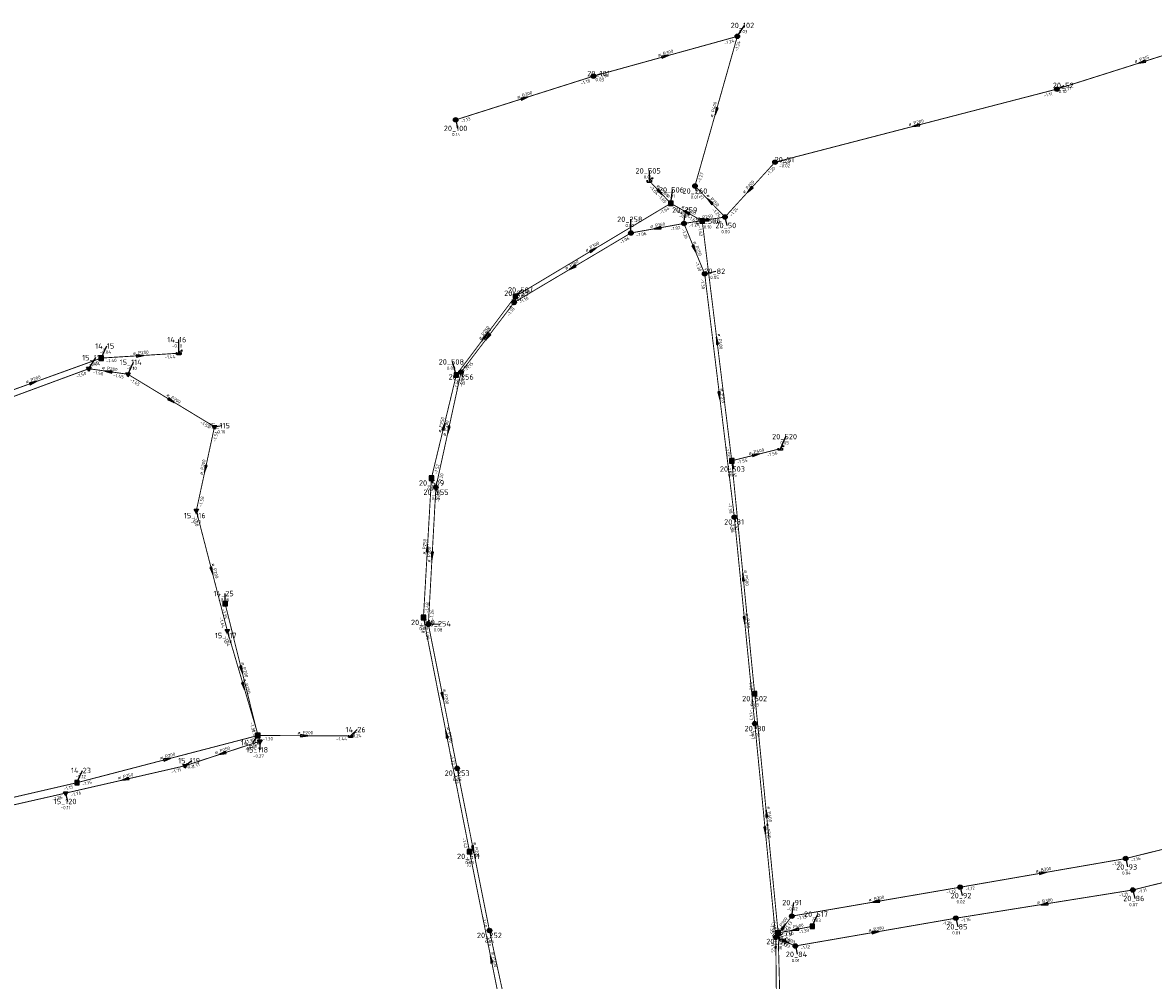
# Model space of a CAD drawing. Header units: metres. Extents: x 249000 to 255300, y 590580 to 596000.
# Tile 20 of 61: x 252106 to 252419, y 593839 to 594104. Entities that reach past the tile are written whole.
import ezdxf
from ezdxf.enums import TextEntityAlignment as Align

# ---------------------------------------------------------------- set-up
doc = ezdxf.new("R2010")
doc.units = ezdxf.units.M
doc.header["$MEASUREMENT"] = 0
for name, pattern in [('RI-GWA', [18.45, 6, -1.8, 1.75, -1.8, 1.75, -1.8, 1.75, -1.8]), ('RI-HWA', [7.4, 5, -2.4]), ('RI-VWA', [11, 5, -3, 0, -3])]:
    doc.linetypes.add(name, pattern=pattern)
doc.layers.get('0').update_dxf_attribs({"linetype": 'CONTINUOUS'})
for name, color, linetype, lineweight in [('B-WE-RI-GWA_TRANSPORTLEIDING-G', 30, 'RI-GWA', 18), ('B-WE-RI-HWA_TRANSPORTLEIDING-G', 150, 'RI-HWA', 18), ('B-WE-RI-VWA_TRANSPORTLEIDING-G', 20, 'RI-VWA', 18)]:
    doc.layers.add(name, color=color, linetype=linetype, lineweight=lineweight)
for name, color, linetype in [('RIO-AFMETINGEN', 8, 'CONTINUOUS'), ('RIO-AFSCHOT', 7, 'CONTINUOUS'), ('RIO-BOK', 8, 'CONTINUOUS'), ('RIO-KNOOP', 7, 'CONTINUOUS'), ('RIO-KNOOPNAAM', 170, 'CONTINUOUS'), ('RIO-LEADER', 253, 'CONTINUOUS'), ('RIO-MAAIVELD', 104, 'CONTINUOUS')]:
    doc.layers.add(name, color=color, linetype=linetype)
doc.styles.add('RIO-TXT', font='isocp.shx')

# ---------------------------------------------------------------- blocks, each defined once
blk = doc.blocks.new('K_IPR')
blk.add_lwpolyline([(-0.5, -0.5), (0.5, -0.5), (0.5, 0.5), (-0.5, 0.5)], close=True)
blk.add_solid([(-0.5, 0.5), (0.5, 0.5), (-0.5, -0.5), (0.5, -0.5)])
at = {"style": 'RIO-TXT', "flags": 1}
blk.add_attdef('RIOLERINGSGEBIED', text='', height=1, dxfattribs=at).set_placement((0, 0), align=Align.CENTER)
blk.add_attdef('KNOOPNAAM', text='', height=1, dxfattribs=at).set_placement((0, 0), align=Align.TOP_CENTER)
blk = doc.blocks.new('K_UTB')
blk.add_lwpolyline([(0.5, 0.15), (0.5, -0.3), (-0.5, -0.3), (-0.5, 0.15), (-0.45, 0.15), (-0.45, -0.25), (0, -0.25), (0.45, -0.25), (0.45, 0.15)], close=True)
blk.add_lwpolyline([(0.85, 0.6), (0.55, 0.65), (0.614828, 0.459583), (0.850842, 0.598937)])
blk.add_arc((0.85, -0.25), 0.85, 90, 180)
at = {"style": 'RIO-TXT', "flags": 1}
blk.add_attdef('RIOLERINGSGEBIED', text='', height=1, dxfattribs=at).set_placement((0, 0), align=Align.CENTER)
blk.add_attdef('KNOOPNAAM', text='', height=1, dxfattribs=at).set_placement((0, 0), align=Align.TOP_CENTER)
blk = doc.blocks.new('K_IPD')
blk.add_lwpolyline([(-0.496027, 0.307994), (0.503973, 0.307994), (0.003973, -0.558031)], close=True)
blk.add_solid([(-0.496027, 0.307994), (0.503973, 0.307994), (0.003973, -0.558031)])
at = {"style": 'RIO-TXT', "flags": 1}
blk.add_attdef('RIOLERINGSGEBIED', text='', height=1, dxfattribs=at).set_placement((0, 0), align=Align.CENTER)
blk.add_attdef('KNOOPNAAM', text='', height=1, dxfattribs=at).set_placement((0, 0), align=Align.TOP_CENTER)
blk = doc.blocks.new('K_IPG')
blk.add_circle((0, 0), 0.5)
for points in [[(0, 0), (-0.5, 0), (-0.433013, 0.25)], [(0, 0), (-0.433013, -0.25), (-0.5, 0)], [(0, 0), (-0.433013, 0.25), (-0.25, 0.433013)], [(0, 0), (-0.25, -0.433013), (-0.433013, -0.25)], [(0, 0), (-0.25, 0.433013), (0, 0.5)], [(0, 0), (0, -0.5), (-0.25, -0.433013)], [(0, 0), (0, 0.5), (0.25, 0.433013)], [(0, 0), (0.25, 0.433013), (0.433013, 0.25)], [(0, 0), (0.433013, 0.25), (0.5, 0)], [(0, 0), (0.5, 0), (0.433013, -0.25)], [(0, 0), (0.433013, -0.25), (0.25, -0.433013)], [(0, 0), (0.25, -0.433013), (0, -0.5)]]:
    blk.add_solid(points)
at = {"style": 'RIO-TXT', "flags": 1}
blk.add_attdef('RIOLERINGSGEBIED', text='', height=1, dxfattribs=at).set_placement((0, 0), align=Align.CENTER)
blk.add_attdef('KNOOPNAAM', text='', height=1, dxfattribs=at).set_placement((0, 0), align=Align.TOP_CENTER)
blk = doc.blocks.new('L_VHR')
blk.add_lwpolyline([(-0.5, 0), (0.5, 0), (-0.5, 0.15), (-0.5, -0.15), (0.5, 0)])

msp = doc.modelspace()

# ---------------------------------------------------------------- linework, layer by layer
at = {"layer": 'B-WE-RI-GWA_TRANSPORTLEIDING-G', "const_width": 0.25}
for points in [[(252263.92, 594089.152), (252303.712, 594100.16)], [(252303.712, 594100.16), (252291.984, 594058.752)], [(252392.144, 594085.568), (252439.232, 594100.48)], [(252225.776, 594077.056), (252263.92, 594089.152)], [(252314.128, 594065.344), (252392.144, 594085.568)], [(252300.304, 594050.176), (252314.128, 594065.344)], [(252300.304, 594050.176), (252291.984, 594058.752)], [(252274.272, 594045.76), (252288.944, 594048.384)], [(252300.304, 594050.176), (252288.944, 594048.384)], [(252294.688, 594034.432), (252288.944, 594048.384)], [(252241.984, 594026.56), (252274.272, 594045.76)], [(252302.896, 593967.104), (252294.688, 594034.432)], [(252227.264, 594007.232), (252241.984, 594026.56)], [(252220.304, 593975.36), (252227.264, 594007.232)], [(252218.224, 593937.472), (252220.304, 593975.36)], [(252308.544, 593909.952), (252302.896, 593967.104)], [(252226.176, 593897.6), (252218.224, 593937.472)], [(252314.352, 593850.816), (252308.544, 593909.952)], [(252235.12, 593852.736), (252226.176, 593897.6)], [(252411.184, 593872.64), (252459.088, 593884.544)], [(252413.136, 593863.936), (252461.312, 593875.84)], [(252365.376, 593864.704), (252411.184, 593872.64)], [(252318.784, 593856.704), (252365.376, 593864.704)], [(252364.176, 593856.128), (252413.136, 593863.936)], [(252314.352, 593850.816), (252318.784, 593856.704)], [(252319.776, 593848.448), (252364.176, 593856.128)], [(252243.744, 593812.928), (252235.12, 593852.736)], [(252314.352, 593850.816), (252319.776, 593848.448)], [(252314.784, 593809.216), (252314.352, 593850.816)]]:
    msp.add_lwpolyline(points, dxfattribs=at)
at = {"layer": 'B-WE-RI-HWA_TRANSPORTLEIDING-G', "const_width": 0.25}
for points in [[(252279.376, 594060.16), (252285.296, 594053.952)], [(252285.296, 594053.952), (252242.272, 594028.224)], [(252294, 594049.088), (252285.296, 594053.952)], [(252302.176, 593982.72), (252294, 594049.088)], [(252242.272, 594028.224), (252225.952, 594006.464)], [(252090.096, 593997.568), (252127.696, 594011.136)], [(252127.696, 594011.136), (252149.168, 594012.48)], [(252225.952, 594006.464), (252219.072, 593977.92)], [(252302.176, 593982.72), (252315.616, 593986.048)], [(252308.512, 593918.272), (252302.176, 593982.72)], [(252219.072, 593977.92), (252216.864, 593939.328)], [(252171.056, 593906.688), (252161.984, 593943.168)], [(252216.864, 593939.328), (252229.616, 593874.56)], [(252315.008, 593852.032), (252308.512, 593918.272)], [(252120.976, 593893.632), (252171.056, 593906.688)], [(252171.056, 593906.688), (252196.704, 593906.56)], [(252075.008, 593883.008), (252120.976, 593893.632)], [(252229.616, 593874.56), (252241.568, 593814.976)], [(252315.008, 593852.032), (252324.464, 593853.888)], [(252317.216, 593768.896), (252315.008, 593852.032)]]:
    msp.add_lwpolyline(points, dxfattribs=at)
at = {"layer": 'B-WE-RI-VWA_TRANSPORTLEIDING-G', "const_width": 0.25}
for points in [[(252082.64, 593992.832), (252124.272, 594008.192)], [(252124.272, 594008.192), (252135.088, 594006.656)], [(252135.088, 594006.656), (252159.04, 593992.128)], [(252159.04, 593992.128), (252154.016, 593968.896)], [(252154.016, 593968.896), (252162.592, 593935.68)], [(252162.592, 593935.68), (252171.6, 593905.088)], [(252171.6, 593905.088), (252150.864, 593898.304)], [(252150.864, 593898.304), (252117.856, 593890.752)], [(252117.856, 593890.752), (252088.496, 593884.096)]]:
    msp.add_lwpolyline(points, dxfattribs=at)
at = {"layer": 'RIO-LEADER'}
for p, q in [((252303.71, 594100.14), (252305.6864, 594103.1958)), ((252263.92, 594089.18), (252265.995, 594089.88)), ((252392.15, 594085.54), (252394.1935, 594086.6004)), ((252225.78, 594077.03), (252226.3135, 594074.7016)), ((252314.13, 594065.35), (252317.205, 594066.05)), ((252279.37, 594060.18), (252279.3697, 594062.955)), ((252285.29, 594053.96), (252285.8235, 594057.6884)), ((252291.99, 594058.73), (252292.35, 594057.3865)), ((252288.95, 594048.37), (252289.4835, 594052.0984)), ((252274.28, 594045.76), (252274.2795, 594049.535)), ((252294, 594049.11), (252295.9498, 594049.1002)), ((252300.3, 594050.16), (252300.8335, 594047.8316)), ((252294.68, 594034.46), (252297.755, 594035.16)), ((252242.27, 594028.24), (252244.0669, 594029.9776)), ((252241.99, 594026.58), (252243.0273, 594029.0771)), ((252127.69, 594011.13), (252129.2272, 594014.4932)), ((252149.17, 594012.46), (252149.1695, 594016.235)), ((252124.27, 594008.2), (252126.2464, 594011.2558)), ((252135.09, 594006.63), (252136.6272, 594009.9932)), ((252225.95, 594006.48), (252224.8977, 594010.0694)), ((252227.27, 594007.26), (252227.63, 594005.9165)), ((252159.04, 593992.11), (252161.0835, 593992.4496)), ((252315.62, 593986.04), (252317.1572, 593989.4032)), ((252302.17, 593982.75), (252302.7035, 593980.4216)), ((252219.07, 593977.9), (252219.43, 593976.5565)), ((252220.31, 593975.36), (252220.67, 593974.0165)), ((252154.02, 593968.9), (252154.38, 593967.5565)), ((252302.89, 593967.13), (252303.25, 593965.7865)), ((252161.98, 593943.2), (252161.9797, 593945.975)), ((252216.87, 593939.33), (252217.23, 593937.9865)), ((252162.6, 593935.7), (252162.96, 593934.3565)), ((252218.23, 593937.47), (252221.2583, 593937.636)), ((252308.51, 593918.25), (252308.87, 593916.9065)), ((252196.71, 593906.58), (252198.5069, 593908.3176)), ((252308.54, 593909.95), (252308.9, 593908.6065)), ((252171.06, 593906.66), (252169.5236, 593904.6963)), ((252171.6, 593905.1), (252171.6015, 593902.725)), ((252150.86, 593898.32), (252152.8098, 593899.7298)), ((252120.98, 593893.65), (252122.5172, 593897.0132)), ((252226.18, 593897.62), (252226.54, 593896.2765)), ((252117.85, 593890.76), (252118.3835, 593888.4316)), ((252229.61, 593874.58), (252229.97, 593873.2365)), ((252411.19, 593872.64), (252411.7235, 593870.3116)), ((252365.37, 593864.71), (252365.9035, 593862.3816)), ((252413.14, 593863.92), (252413.6735, 593861.5916)), ((252318.78, 593856.72), (252319.3135, 593860.4484)), ((252324.46, 593853.88), (252325.9972, 593857.2432)), ((252364.18, 593856.1), (252364.7135, 593853.7716)), ((252235.12, 593852.72), (252235.48, 593851.3765)), ((252314.35, 593850.83), (252316.3935, 593851.8904)), ((252315.01, 593852.01), (252315.5435, 593849.6816)), ((252319.78, 593848.46), (252320.3135, 593846.1316))]:
    msp.add_line(p, q, dxfattribs=at)

# ---------------------------------------------------------------- block references
at = {"layer": 'RIO-AFSCHOT', "xscale": 2, "yscale": 2, "zscale": 2}
for p, rotation in [((252283.815, 594094.66), 15.3985), ((252415.695, 594093.01), 197.6006), ((252244.85, 594083.105), 17.6682), ((252297.85, 594079.435), 254.1898), ((252353.14, 594075.445), 194.5071999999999), ((252282.33, 594057.07), 313.5891), ((252307.215, 594057.755), 227.6783), ((252296.145, 594054.445), 134.1222), ((252289.645, 594051.535), 150.8925), ((252294.625, 594049.265), 188.9613), ((252281.615, 594047.065), 190.0871999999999), ((252263.78, 594041.1), 30.87050000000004), ((252291.815, 594041.415), 292.3952), ((252258.135, 594036.17), 210.7069), ((252234.11, 594017.36), 53.12480000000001), ((252234.63, 594016.92), 232.6907), ((252298.085, 594015.93), 97.0271), ((252138.43, 594011.795), 3.5428), ((252129.68, 594007.415), 171.7448000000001), ((252108.895, 594004.365), 19.7936), ((252298.785, 594000.795), 276.9605), ((252147.065, 593999.37), 328.7763), ((252222.51, 593992.19), 76.45720000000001), ((252223.79, 593991.31), 257.6840999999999), ((252308.895, 593984.395), 13.7438), ((252156.53, 593980.505), 257.7878), ((252217.97, 593958.615), 86.72670000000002), ((252219.27, 593956.415), 266.8491), ((252158.31, 593952.3), 284.4977000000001), ((252305.34, 593950.5), 95.62229999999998), ((252305.715, 593938.54), 275.6516), ((252166.52, 593924.93), 283.9627), ((252167.1, 593920.4), 286.397), ((252222.205, 593917.545), 281.2902), ((252223.24, 593906.955), 101.1391), ((252183.885, 593906.62), 359.8213), ((252161.23, 593901.71), 198.101), ((252146.02, 593900.155), 14.5612), ((252134.355, 593894.54), 192.8981999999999), ((252311.76, 593885.13), 95.61290000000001), ((252311.445, 593880.39), 275.6211999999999), ((252230.65, 593875.17), 281.2688), ((252388.28, 593868.675), 9.8178), ((252342.075, 593860.715), 189.7302999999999), ((252388.66, 593860.01), 189.0738), ((252316.565, 593853.775), 53.04699999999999), ((252319.735, 593852.945), 191.1922), ((252341.98, 593852.28), 9.7624), ((252317.065, 593849.645), 336.4229), ((252235.59, 593844.765), 101.3493)]:
    msp.add_blockref('L_VHR', p, dxfattribs=dict(at, rotation=rotation))
at = {"layer": 'RIO-KNOOP', "xscale": 1.25, "yscale": 1.25, "zscale": 1.25}
for name, p in [('K_IPG', (252303.712, 594100.16)), ('K_IPG', (252263.92, 594089.152)), ('K_IPG', (252392.144, 594085.568)), ('K_IPG', (252225.776, 594077.056)), ('K_IPG', (252314.128, 594065.344)), ('K_UTB', (252279.376, 594060.16)), ('K_IPG', (252291.984, 594058.752)), ('K_IPR', (252285.296, 594053.952)), ('K_IPG', (252288.944, 594048.384)), ('K_IPR', (252294, 594049.088)), ('K_IPG', (252300.304, 594050.176)), ('K_IPG', (252274.272, 594045.76)), ('K_IPG', (252294.688, 594034.432)), ('K_IPG', (252241.984, 594026.56)), ('K_IPR', (252242.272, 594028.224)), ('K_IPR', (252127.696, 594011.136)), ('K_UTB', (252149.168, 594012.48)), ('K_IPD', (252124.272, 594008.192)), ('K_IPG', (252227.264, 594007.232)), ('K_IPD', (252135.088, 594006.656)), ('K_IPR', (252225.952, 594006.464)), ('K_IPD', (252159.04, 593992.128)), ('K_UTB', (252315.616, 593986.048)), ('K_IPR', (252302.176, 593982.72)), ('K_IPR', (252219.072, 593977.92)), ('K_IPG', (252220.304, 593975.36)), ('K_IPD', (252154.016, 593968.896)), ('K_IPG', (252302.896, 593967.104)), ('K_IPR', (252161.984, 593943.168)), ('K_IPR', (252216.864, 593939.328)), ('K_IPD', (252162.592, 593935.68)), ('K_IPG', (252218.224, 593937.472)), ('K_IPR', (252308.512, 593918.272)), ('K_IPG', (252308.544, 593909.952)), ('K_IPR', (252171.056, 593906.688)), ('K_UTB', (252196.704, 593906.56)), ('K_IPD', (252171.6, 593905.088)), ('K_IPD', (252150.864, 593898.304)), ('K_IPG', (252226.176, 593897.6)), ('K_IPR', (252120.976, 593893.632)), ('K_IPD', (252117.856, 593890.752)), ('K_IPR', (252229.616, 593874.56)), ('K_IPG', (252411.184, 593872.64)), ('K_IPG', (252365.376, 593864.704)), ('K_IPG', (252413.136, 593863.936)), ('K_IPG', (252318.784, 593856.704)), ('K_IPR', (252324.464, 593853.888)), ('K_IPG', (252364.176, 593856.128)), ('K_IPG', (252235.12, 593852.736)), ('K_IPG', (252314.352, 593850.816)), ('K_IPR', (252315.008, 593852.032)), ('K_IPG', (252319.776, 593848.448))]:
    msp.add_blockref(name, p, dxfattribs=at)

# ---------------------------------------------------------------- texts
at = {"layer": 'RIO-AFMETINGEN', "style": 'RIO-TXT'}
for s, rotation, p in [('ø B300', 15.3985, (252281.8863, 594094.5436)), ('ø P315', 17.6006, (252413.7725, 594092.8197)), ('ø B300', 17.6682, (252242.9276, 594082.9124)), ('ø P400', 74.1898, (252296.9383, 594077.7283)), ('ø P200', 14.5072, (252351.2101, 594075.3588)), ('ø P500', 313.5891, (252281.3174, 594058.7163)), ('ø P200', 47.6783, (252305.6466, 594056.6265)), ('ø P250', 314.1222, (252295.1181, 594056.0824)), ('ø P400', 330.8925, (252288.189, 594052.8058)), ('ø P160', 10.0872, (252279.684, 594047.1277)), ('ø P250', 8.9614, (252292.6951, 594049.368)), ('ø P300', 30.8705, (252261.9447, 594040.4859)), ('ø P250', 292.3952, (252291.468, 594043.3169)), ('ø P160', 30.7069, (252256.3055, 594035.5485)), ('ø P250', 53.1248, (252232.6499, 594016.0923)), ('ø P160', 52.6907, (252233.1662, 594015.6588)), ('ø P400', 277.0271, (252298.2709, 594017.8574)), ('ø P200', 3.5428, (252136.5189, 594012.0774)), ('ø P200', 351.7448, (252127.867, 594008.0845)), ('ø P200', 19.7936, (252106.9809, 594004.1012)), ('ø P200', 328.7763, (252145.6597, 594000.6987)), ('ø P315', 276.9605, (252298.9734, 594002.7225)), ('ø P250', 76.4572, (252221.6708, 593990.4476)), ('ø P200', 77.6842, (252222.9963, 593989.5486)), ('ø P400', 13.7438, (252306.9639, 593984.3344)), ('ø P200', 77.7878, (252155.7332, 593978.7431)), ('ø P250', 86.7267, (252217.452, 593956.7509)), ('ø P200', 86.8491, (252218.767, 593954.5498)), ('ø P200', 284.4977, (252158.2336, 593954.2329)), ('ø P500', 275.6223, (252305.5724, 593952.4226)), ('ø P315', 275.6516, (252305.9441, 593940.4623)), ('ø P200', 283.9627, (252166.4627, 593926.8636)), ('ø P250', 286.397, (252166.9589, 593922.3288)), ('ø P200', 281.2902, (252222.2389, 593919.4793)), ('ø P200', 359.8213, (252181.996, 593907.0328)), ('ø P250', 281.1391, (252223.2869, 593908.8909)), ('ø P200', 14.5612, (252144.0901, 593900.0669)), ('ø P250', 18.101, (252159.3073, 593901.5083)), ('ø P250', 12.8982, (252132.4208, 593894.5172)), ('ø P400', 275.6129, (252311.9933, 593887.0522)), ('ø P315', 275.6212, (252311.6757, 593882.3124)), ('ø P200', 281.2688, (252230.6862, 593877.1047)), ('ø B300', 9.8178, (252386.3495, 593868.7468)), ('ø B300', 9.7304, (252340.1446, 593860.7898)), ('ø B300', 9.0738, (252386.7303, 593860.1069)), ('ø P300', 53.047, (252315.1093, 593852.505)), ('ø P400', 11.1922, (252317.8032, 593852.9705)), ('ø P300', 336.4229, (252315.4926, 593850.7685)), ('ø B300', 9.7624, (252340.0493, 593852.3537)), ('ø P200', 281.3493, (252235.6281, 593846.7008))]:
    msp.add_text(s, height=0.9, rotation=rotation, dxfattribs=at).set_placement(p)
at = {"layer": 'RIO-BOK', "style": 'RIO-TXT'}
for s, rotation, p in [('-1.24', 15.3985, (252300.1978, 594097.8242)), ('-1.24', 74.1898, (252303.8478, 594095.9439)), ('-1.18', 15.3985, (252265.5183, 594088.2718)), ('-1.18', 17.6682, (252260.5026, 594086.727)), ('-1.11', 17.6006, (252393.7821, 594084.6939)), ('-1.11', 14.5072, (252388.603, 594083.2793)), ('-1.13', 17.6682, (252227.4131, 594076.1859)), ('-1.20', 47.6783, (252312.3977, 594061.5164)), ('-1.20', 14.5072, (252315.714, 594064.4171)), ('-1.27', 74.1898, (252293.5943, 594059.6277)), ('-1.64', 313.5891, (252279.3256, 594058.3422)), ('-1.65', 313.5891, (252281.5926, 594055.9634)), ('-1.27', 314.1222, (252291.9627, 594056.8919)), ('-1.64', 30.8705, (252282.5092, 594050.8169)), ('-1.64', 330.8925, (252285.7943, 594052.1922)), ('-1.24', 314.1222, (252296.586, 594052.13)), ('-1.24', 47.6783, (252302.1363, 594050.2459)), ('-1.62', 330.8925, (252289.875, 594049.9233)), ('-1.26', 8.9614, (252290.4371, 594047.2893)), ('-1.24', 8.9614, (252296.5509, 594048.2575)), ('-1.06', 10.0872, (252275.7874, 594044.7078)), ('-1.02', 10.0872, (252285.239, 594046.3893)), ('-1.26', 292.3952, (252288.2441, 594046.6726)), ('-1.62', 277.0271, (252292.8695, 594047.6604)), ('-1.06', 30.7069, (252271.5039, 594042.599)), ('-1.30', 292.3952, (252291.9608, 594037.6663)), ('-1.30', 276.9605, (252293.5478, 594033.0117)), ('-1.59', 30.8705, (252244.053, 594027.7923)), ('-1.59', 53.1248, (252240.8986, 594024.2693)), ('-1.10', 30.7069, (252243.7714, 594026.1261)), ('-1.10', 52.6907, (252240.5993, 594022.6097)), ('-1.40', 3.5428, (252129.0676, 594009.9128)), ('-1.44', 3.5428, (252145.2576, 594010.9153)), ('-1.50', 20.2987, (252120.9692, 594005.5928)), ('-1.40', 19.7936, (252124.3657, 594008.5518)), ('-1.50', 351.7448, (252125.3706, 594006.7275)), ('-1.56', 53.1248, (252227.7697, 594006.741)), ('-1.15', 52.6907, (252229.0918, 594007.506)), ('-1.45', 351.7448, (252130.9457, 594005.9222)), ('-1.45', 328.7763, (252135.5287, 594004.8448)), ('-1.56', 76.4572, (252226.2621, 594002.2908)), ('-1.15', 77.6842, (252227.6873, 594003.0742)), ('-1.54', 328.7763, (252154.9534, 593993.0851)), ('-1.54', 77.7878, (252159.4528, 593987.9282)), ('-1.55', 277.0271, (252300.4306, 593986.5655)), ('-1.56', 13.7438, (252312.0427, 593983.8266)), ('-1.55', 13.7438, (252303.7415, 593981.7961)), ('-1.52', 76.4572, (252220.6375, 593978.8604)), ('-1.20', 77.6842, (252221.8572, 593976.3528)), ('-1.55', 275.6223, (252301.0043, 593981.3285)), ('-1.52', 86.7267, (252220.1182, 593973.8336)), ('-1.20', 86.8491, (252221.3888, 593971.2945)), ('-1.58', 77.7878, (252155.5648, 593969.8966)), ('-1.38', 276.9605, (252301.1555, 593970.9482)), ('-1.58', 284.4977, (252153.0876, 593967.3157)), ('-1.38', 275.6516, (252301.725, 593965.7079)), ('-1.25', 283.9627, (252161.0328, 593941.6245)), ('-1.48', 86.7267, (252218.2411, 593940.5545)), ('-1.64', 284.4977, (252160.3591, 593939.2524)), ('-1.26', 86.8491, (252219.5993, 593938.6966)), ('-1.48', 281.1391, (252215.8464, 593937.803)), ('-1.26', 281.2902, (252217.2104, 593935.9403)), ('-1.64', 286.397, (252161.7206, 593934.0856)), ('-1.48', 275.6223, (252306.8633, 593922.1077)), ('-1.47', 275.6129, (252307.3441, 593916.8287)), ('-1.47', 275.6516, (252306.8867, 593913.806)), ('-1.30', 283.9627, (252168.8545, 593910.2332)), ('-1.68', 286.397, (252169.2413, 593908.5751)), ('-1.47', 275.6212, (252307.3743, 593908.5286)), ('-1.30', 14.5612, (252167.5149, 593904.3959)), ('-1.68', 18.101, (252168.1989, 593902.6324)), ('-1.30', 359.8213, (252172.3566, 593905.3568)), ('-1.44', 359.8213, (252192.7065, 593905.3062)), ('-1.32', 281.2902, (252224.1454, 593901.2926)), ('-1.71', 18.101, (252152.4999, 593897.4893)), ('-1.71', 12.8982, (252147.2469, 593896.1783)), ('-1.32', 281.2688, (252225.1598, 593896.0907)), ('-1.15', 13.0188, (252117.3755, 593891.4822)), ('-1.15', 14.5612, (252122.5649, 593892.7186)), ('-1.76', 12.8207, (252114.2346, 593888.6209)), ('-1.76', 12.8982, (252119.4078, 593889.784)), ('-1.42', 281.1391, (252227.6008, 593878.2612)), ('-1.42', 281.3493, (252228.592, 593873.0493)), ('-1.16', 13.9391, (252412.7647, 593871.6914)), ('-1.16', 9.8178, (252407.4699, 593870.6768)), ('-1.12', 9.7304, (252361.6469, 593862.7525)), ('-1.12', 9.8178, (252366.8724, 593863.6507)), ('-1.11', 9.0738, (252409.3943, 593862.0053)), ('-1.11', 13.864, (252414.7135, 593862.9694)), ('-1.40', 281.2688, (252233.09, 593856.3941)), ('-1.55', 275.6212, (252312.7, 593854.6873)), ('-1.40', 275.6129, (252313.3651, 593855.8673)), ('-1.13', 53.047, (252317.4145, 593852.7417)), ('-1.13', 9.7304, (252320.2808, 593855.6584)), ('-1.16', 9.7624, (252360.4577, 593854.1404)), ('-1.16', 9.0738, (252365.6686, 593855.0213)), ('-1.40', 282.2343, (252234.1257, 593851.1737)), ('-1.12', 53.047, (252316.1702, 593851.0874)), ('-1.40', 11.1922, (252316.5374, 593850.987)), ('-1.39', 11.1922, (252320.788, 593851.8282)), ('-1.55', 270.6149, (252313.0646, 593849.5157)), ('-1.20', 271.5318, (252313.7458, 593850.6753)), ('-1.12', 336.4229, (252315.0223, 593849.119)), ('-1.13', 336.4229, (252315.5944, 593848.8698)), ('-1.12', 9.7624, (252321.2814, 593847.3992))]:
    msp.add_text(s, height=0.9, rotation=rotation, dxfattribs=at).set_placement(p)
at = {"layer": 'RIO-KNOOPNAAM', "style": 'RIO-TXT'}
for s, p in [('20_102', (252301.8614, 594102.4458)), ('20_101', (252262.17, 594089.13)), ('20_52', (252391.006, 594085.8504)), ('20_100', (252222.4885, 594073.9516)), ('20_51', (252314.0175, 594065.3)), ('20_505', (252275.5447, 594062.205)), ('20_506', (252281.9985, 594056.9384)), ('20_260', (252288.525, 594056.6365)), ('20_259', (252285.6585, 594051.3484)), ('20_258', (252270.4545, 594048.785)), ('20_504', (252292.1248, 594048.3502)), ('20_50', (252297.646, 594047.0816)), ('20_82', (252294.5675, 594034.41)), ('20_257', (252239.2023, 594028.3271)), ('20_507', (252240.2419, 594029.2276)), ('14_16', (252145.982, 594015.485)), ('14_15', (252126.0397, 594013.7432)), ('15_113', (252122.4214, 594010.5058)), ('15_114', (252132.8022, 594009.2432)), ('20_508', (252221.0727, 594009.3194)), ('20_256', (252223.805, 594005.1665)), ('15_115', (252157.2585, 593991.6996)), ('20_520', (252313.3322, 593988.6532)), ('20_503', (252298.8785, 593979.6716)), ('20_509', (252215.605, 593975.8065)), ('20_255', (252216.845, 593973.2665)), ('15_116', (252150.555, 593966.8065)), ('20_81', (252300.0625, 593965.0365)), ('14_25', (252158.7922, 593945.225)), ('20_510', (252213.405, 593937.2365)), ('20_254', (252217.4333, 593936.886)), ('15_117', (252159.135, 593933.6065)), ('20_502', (252305.045, 593916.1565)), ('14_26', (252195.3194, 593907.5676)), ('20_80', (252305.7125, 593907.8565)), ('14_24', (252166.3361, 593903.9463)), ('15_118', (252167.7765, 593901.975)), ('14_23', (252119.3297, 593896.2632)), ('15_119', (252148.9848, 593898.9798)), ('20_253', (252222.715, 593895.5265)), ('15_120', (252114.5585, 593887.6816)), ('20_511', (252226.145, 593872.4865)), ('20_93', (252408.536, 593869.5616)), ('20_91', (252316.126, 593859.6984)), ('20_92', (252362.716, 593861.6316)), ('20_86', (252410.486, 593860.8416)), ('20_517', (252322.1722, 593856.4932)), ('20_85', (252361.526, 593853.0216)), ('20_252', (252231.655, 593850.6265)), ('20_79', (252313.206, 593851.1404)), ('20_501', (252311.7185, 593848.9316)), ('20_84', (252317.126, 593845.3816))]:
    msp.add_text(s, height=1.5, dxfattribs=at).set_placement(p)
at = {"layer": 'RIO-MAAIVELD', "style": 'RIO-TXT'}
for s, p in [('0.03', (252304.1564, 594101.0458)), ('0.03', (252264.465, 594087.73)), ('0.10', (252392.6635, 594084.4504)), ('0.14', (252224.7835, 594072.5516)), ('-0.02', (252315.2925, 594063.9)), ('0.01', (252277.8397, 594060.805)), ('0.01', (252284.2935, 594055.5384)), ('0.01', (252290.82, 594055.2365)), ('0.00', (252272.7495, 594047.385)), ('-0.01', (252287.571, 594049.9484)), ('0.10', (252294.4198, 594046.9502)), ('0.00', (252299.3035, 594045.6816)), ('0.05', (252296.225, 594033.01)), ('-0.01', (252241.1148, 594026.9271)), ('-0.01', (252242.1544, 594027.8276)), ('-0.10', (252147.257, 594014.085)), ('-0.04', (252127.3147, 594012.3432)), ('-0.04', (252124.3339, 594009.1058)), ('-0.10', (252134.7147, 594007.8432)), ('0.03', (252223.3677, 594007.9194)), ('0.03', (252226.1, 594003.7665)), ('-0.10', (252159.171, 593990.2996)), ('0.05', (252315.6272, 593987.2532)), ('0.05', (252301.1735, 593978.2716)), ('0.05', (252217.9, 593974.4065)), ('0.05', (252219.14, 593971.8665)), ('-0.10', (252152.4675, 593965.4065)), ('0.05', (252301.72, 593963.6365)), ('-0.06', (252160.0672, 593943.825)), ('0.08', (252215.7, 593935.8365)), ('0.08', (252219.7283, 593935.486)), ('-0.10', (252161.0475, 593932.2065)), ('0.05', (252307.34, 593914.7565)), ('-0.02', (252306.9875, 593906.4565)), ('-0.24', (252196.5944, 593906.1676)), ('-0.24', (252167.6111, 593902.5463)), ('-0.27', (252169.689, 593900.575)), ('-0.11', (252150.8973, 593897.5798)), ('-0.12', (252120.6047, 593894.8632)), ('0.05', (252225.01, 593894.1265)), ('-0.11', (252116.471, 593886.2816)), ('0.03', (252228.44, 593871.0865)), ('0.04', (252410.1935, 593868.1616)), ('0.02', (252364.3735, 593860.2316)), ('0.07', (252412.1435, 593859.4416)), ('-0.02', (252317.401, 593858.2984)), ('0.03', (252324.4672, 593855.0932)), ('0.01', (252363.1835, 593851.6216)), ('0.05', (252233.95, 593849.2265)), ('0.10', (252314.0135, 593847.5316)), ('0.00', (252314.8635, 593849.7404)), ('0.01', (252318.7835, 593843.9816))]:
    msp.add_text(s, height=0.9, dxfattribs=at).set_placement(p)

doc.saveas('drawing.dxf')
